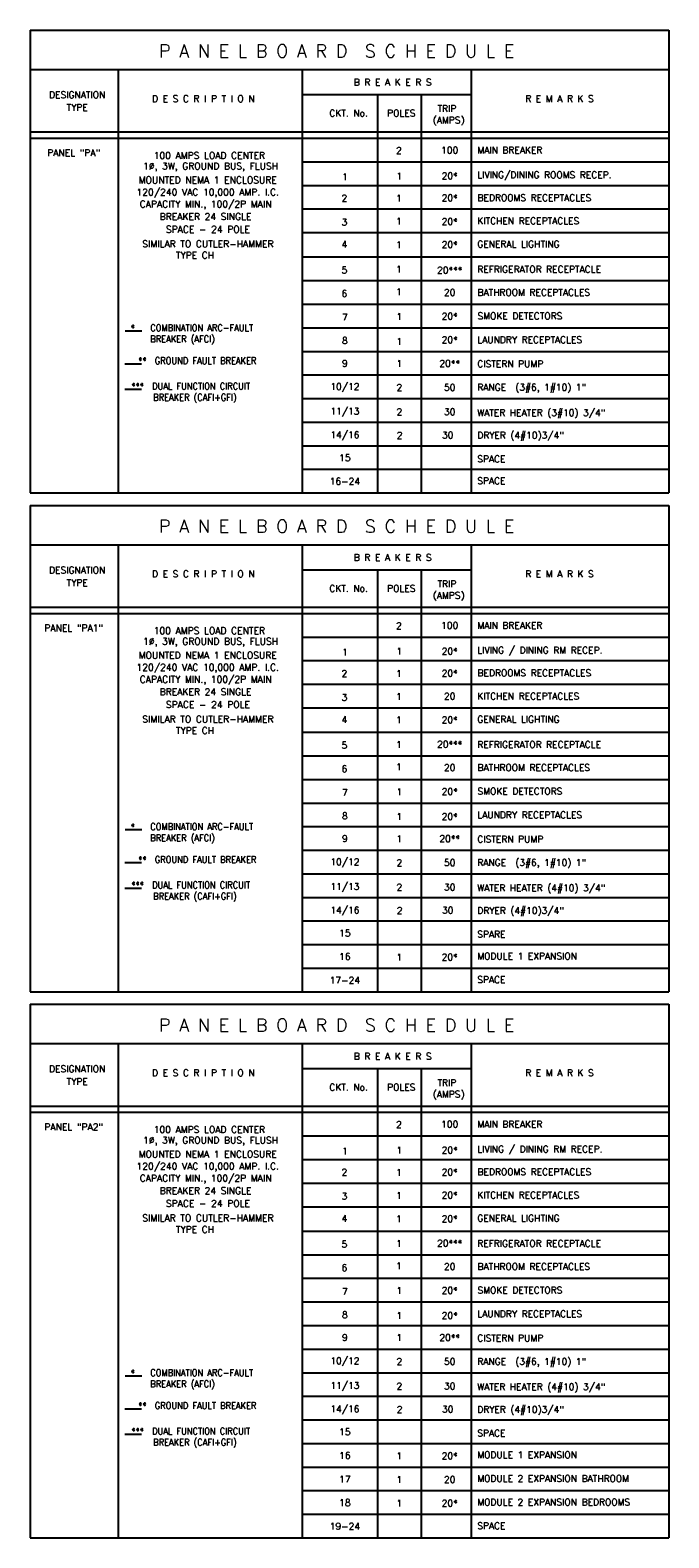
# Model space of a CAD drawing. Header units: inches. Extents: x 23373 to 33923, y 1540 to 5670.
# Tile 44 of 106: x 27126 to 27462, y 3299 to 4092. Entities that reach past the tile are written whole.
import ezdxf
from ezdxf.enums import TextEntityAlignment as Align

# ---------------------------------------------------------------- set-up
doc = ezdxf.new("R2010")
doc.units = ezdxf.units.IN
doc.header["$LTSCALE"] = 2
doc.header["$MEASUREMENT"] = 0
doc.layers.add('EL-ANNO-TEXT', color=4, linetype='CONTINUOUS')
doc.layers.add('PANEL-SCH', color=4, linetype='CONTINUOUS')
doc.styles.add('140ANNO', font='simplex.shx', dxfattribs={"height": 0.14})
doc.styles.add('80', font='simplex.shx', dxfattribs={"width": 0.9, "height": 3.84})

msp = doc.modelspace()

# ---------------------------------------------------------------- linework, layer by layer
at = {"layer": 'EL-ANNO-TEXT', "linetype": 'Continuous'}
for p, q in [((27184.75233742, 3933.36488316), (27175.99010437, 3933.36488316)), ((27184.54071694, 3915.99223851), (27175.77848389, 3915.99223851)), ((27184.54071694, 3902.58467986), (27175.77848389, 3902.58467986)), ((27184.75233742, 3670.94513239), (27175.99010437, 3670.94513239)), ((27184.54071694, 3653.57248774), (27175.77848389, 3653.57248774)), ((27184.54071694, 3640.16492908), (27175.77848389, 3640.16492908)), ((27184.75233742, 3383.70076544), (27175.99010437, 3383.70076544)), ((27184.54071694, 3366.32812079), (27175.77848389, 3366.32812079)), ((27184.54071694, 3352.92056213), (27175.77848389, 3352.92056213))]:
    msp.add_line(p, q, dxfattribs=at)
at = {"layer": 'PANEL-SCH', "color": 3}
for p, q in [((27126.03993915, 4091.66705332), (27126.03993915, 3848.24338878)), ((27126.03993915, 4091.66705332), (27462.07976807, 4091.66705332)), ((27462.07976807, 4091.66705332), (27462.07976807, 3848.24338878)), ((27126.03993915, 4070.98754032), (27462.07976807, 4070.98754032)), ((27126.03993915, 3848.24338878), (27462.07976807, 3848.24338878)), ((27126.03993915, 3841.65961064), (27126.03993915, 3585.82363801)), ((27126.03993915, 3841.65961064), (27462.07976807, 3841.65961064)), ((27462.07976807, 3841.65961064), (27462.07976807, 3585.82363801)), ((27126.03993915, 3820.98009764), (27462.07976807, 3820.98009764)), ((27126.03993915, 3585.82363801), (27462.07976807, 3585.82363801)), ((27126.03993915, 3579.23985987), (27126.03993915, 3298.57927106)), ((27126.03993915, 3579.23985987), (27462.07976807, 3579.23985987)), ((27462.07976807, 3579.23985987), (27462.07976807, 3298.57927106)), ((27126.03993915, 3558.56034687), (27462.07976807, 3558.56034687)), ((27126.03993915, 3298.57927106), (27462.07976807, 3298.57927106))]:
    msp.add_line(p, q, dxfattribs=at)
at = {"layer": 'PANEL-SCH', "color": 4}
for p, q in [((27172.38772347, 4070.98754032), (27172.38772347, 3848.24338878)), ((27269.07343928, 4070.98754032), (27269.07343928, 3848.24338878)), ((27358.06719603, 4070.98754032), (27358.06719603, 3848.24338878)), ((27269.07343928, 4057.84676102), (27358.06719603, 4057.84676102)), ((27308.7515468, 4057.84676102), (27308.7515468, 3848.24338878)), ((27331.76528616, 4057.84676102), (27331.76528616, 3848.24338878)), ((27126.03993915, 4038.13559206), (27462.07976807, 4038.13559206)), ((27126.03993915, 4034.85039723), (27462.07976807, 4034.85039723)), ((27269.07343928, 4022.43808914), (27462.07976807, 4022.43808914)), ((27269.07343928, 4010.02578105), (27462.07976807, 4010.02578105)), ((27269.07343928, 3997.61347296), (27462.07976807, 3997.61347296)), ((27269.07343928, 3985.20116487), (27462.07976807, 3985.20116487)), ((27269.07343928, 3972.36646969), (27462.07976807, 3972.36646969)), ((27269.07343928, 3959.9541616), (27462.07976807, 3959.9541616)), ((27269.07343928, 3947.54185351), (27462.07976807, 3947.54185351)), ((27269.07343928, 3935.12954542), (27462.07976807, 3935.12954542)), ((27269.07343928, 3922.71723733), (27462.07976807, 3922.71723733)), ((27269.07343928, 3910.30492924), (27462.07976807, 3910.30492924)), ((27269.07343928, 3897.89262115), (27462.07976807, 3897.89262115)), ((27269.07343928, 3885.48031306), (27462.07976807, 3885.48031306)), ((27269.07343928, 3873.06800496), (27462.07976807, 3873.06800496)), ((27269.07343928, 3860.65569687), (27462.07976807, 3860.65569687)), ((27172.38772347, 3820.98009764), (27172.38772347, 3585.82363801)), ((27269.07343928, 3820.98009764), (27269.07343928, 3585.82363801)), ((27358.06719603, 3820.98009764), (27358.06719603, 3585.82363801)), ((27269.07343928, 3807.83931833), (27358.06719603, 3807.83931833)), ((27308.7515468, 3807.83931833), (27308.7515468, 3585.82363801)), ((27331.76528616, 3807.83931833), (27331.76528616, 3585.82363801)), ((27126.03993915, 3788.12814938), (27462.07976807, 3788.12814938)), ((27126.03993915, 3784.84295455), (27462.07976807, 3784.84295455)), ((27269.07343928, 3772.43064646), (27462.07976807, 3772.43064646)), ((27269.07343928, 3760.01833837), (27462.07976807, 3760.01833837)), ((27269.07343928, 3747.60603028), (27462.07976807, 3747.60603028)), ((27269.07343928, 3735.19372219), (27462.07976807, 3735.19372219)), ((27269.07343928, 3722.35902701), (27462.07976807, 3722.35902701)), ((27269.07343928, 3709.94671892), (27462.07976807, 3709.94671892)), ((27269.07343928, 3697.53441083), (27462.07976807, 3697.53441083)), ((27269.07343928, 3685.12210274), (27462.07976807, 3685.12210274)), ((27269.07343928, 3672.70979465), (27462.07976807, 3672.70979465)), ((27269.07343928, 3660.29748656), (27462.07976807, 3660.29748656)), ((27269.07343928, 3647.88517846), (27462.07976807, 3647.88517846)), ((27269.07343928, 3635.47287037), (27462.07976807, 3635.47287037)), ((27269.07343928, 3623.06056228), (27462.07976807, 3623.06056228)), ((27269.07343928, 3610.64825419), (27462.07976807, 3610.64825419)), ((27269.07343928, 3598.2359461), (27462.07976807, 3598.2359461)), ((27172.38772347, 3558.56034687), (27172.38772347, 3298.57927106)), ((27269.07343928, 3558.56034687), (27269.07343928, 3298.57927106)), ((27358.06719603, 3558.56034687), (27358.06719603, 3298.57927106)), ((27269.07343928, 3545.41956756), (27358.06719603, 3545.41956756)), ((27308.7515468, 3545.41956756), (27308.7515468, 3298.57927106)), ((27331.76528616, 3545.41956756), (27331.76528616, 3298.57927106)), ((27126.03993915, 3525.70839861), (27462.07976807, 3525.70839861)), ((27126.03993915, 3522.42320378), (27462.07976807, 3522.42320378)), ((27269.07343928, 3510.01089569), (27462.07976807, 3510.01089569)), ((27269.07343928, 3497.5985876), (27462.07976807, 3497.5985876)), ((27269.07343928, 3485.18627951), (27462.07976807, 3485.18627951)), ((27269.07343928, 3472.77397142), (27462.07976807, 3472.77397142)), ((27269.07343928, 3459.93927624), (27462.07976807, 3459.93927624)), ((27269.07343928, 3447.52696815), (27462.07976807, 3447.52696815)), ((27269.07343928, 3435.11466005), (27462.07976807, 3435.11466005)), ((27269.07343928, 3422.70235196), (27462.07976807, 3422.70235196)), ((27269.07343928, 3410.29004387), (27462.07976807, 3410.29004387)), ((27269.07343928, 3397.87773578), (27462.07976807, 3397.87773578)), ((27269.07343928, 3385.46542769), (27462.07976807, 3385.46542769)), ((27269.07343928, 3373.0531196), (27462.07976807, 3373.0531196)), ((27269.07343928, 3360.64081151), (27462.07976807, 3360.64081151)), ((27269.07343928, 3348.22850342), (27462.07976807, 3348.22850342)), ((27269.07343928, 3335.81619533), (27462.07976807, 3335.81619533)), ((27269.07343928, 3323.40388724), (27462.07976807, 3323.40388724)), ((27269.07343928, 3310.99157915), (27462.07976807, 3310.99157915))]:
    msp.add_line(p, q, dxfattribs=at)

# ---------------------------------------------------------------- texts
at = {"layer": 'EL-ANNO-TEXT', "color": 5, "linetype": 'Continuous', "style": '140ANNO'}
for p in [(27289.63314942, 4080.71125078), (27289.63314942, 3830.7038081), (27289.63314942, 3568.28405733)]:
    msp.add_text('P A N E L B O A R D  S C H E D U L E ', height=6.72, dxfattribs=at).set_placement(p, align=Align.MIDDLE)
at = {"layer": 'EL-ANNO-TEXT', "style": '80'}
for s, height, p in [('B R E A K E R S ', 3.5059888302, (27317.98379256, 4064.29607933)), ('DESIGNATION', 3.5059888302, (27150.81475458, 4057.69057363)), ('TYPE', 3.50598883, (27150.81475458, 4051.03501831)), ('D E S C R I P T I O N', 3.5059888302, (27217.14516851, 4055.62368906)), ('R E M A R K S', 3.5059888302, (27404.53514243, 4055.62368906)), ('CKT. No.', 3.507130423, (27293.57345595, 4048.0077001)), ('POLES', 3.507130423, (27321.32141937, 4048.0077001)), ('(AMPS)', 3.507130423, (27346.22717461, 4044.11362633)), ('TRIP', 3.507130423, (27345.31989896, 4050.39716352)), ('PANEL "PA"', 3.533654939, (27148.95986864, 4027.17771108)), ('2', 3.50713042, (27320.05332016, 4028.38653983)), ('100', 3.507130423, (27346.78191963, 4028.57901847)), ('1%%C, 3W, GROUND BUS, FLUSH', 3.5336549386, (27220.96088464, 4019.63988325)), ('100 AMPS LOAD CENTER', 3.5336549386, (27220.32134129, 4025.77565814)), ('MOUNTED NEMA 1 ENCLOSURE', 3.5336549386, (27219.47237922, 4012.8413029)), ('1', 3.50713042, (27291.62417283, 4014.49743035)), ('1', 3.50713042, (27320.29655862, 4014.94577092)), ('20*', 3.507130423, (27346.78191963, 4014.99259013)), ('120/240 VAC 10,000 AMP. I.C.', 3.5336549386, (27219.47237922, 4006.23739596)), ('2', 3.50713042, (27291.38093437, 4003.28698377)), ('1', 3.50713042, (27320.05332016, 4003.2660763)), ('20*', 3.507130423, (27346.78191963, 4003.4310641)), ('CAPACITY MIN., 100/2P MAIN ', 3.5336549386, (27219.56318667, 3999.94550774)), ('BREAKER 24 SINGLE ', 3.5336549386, (27219.56318667, 3993.61644015)), ('3', 3.50713042, (27291.38093437, 3990.67905688)), ('1', 3.50713042, (27320.05332016, 3991.14961555)), ('20*', 3.507130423, (27346.78191963, 3991.01875601)), ('SIMILAR TO CUTLER-HAMMER', 3.5336549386, (27219.56318667, 3979.25100745)), ('SPACE - 24 POLE', 3.5336549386, (27219.56318667, 3986.9034515)), ('20*', 3.507130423, (27346.78191963, 3978.88892846)), ('TYPE CH', 3.533654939, (27212.75719601, 3973.25191028)), ('4', 3.50713042, (27291.38093437, 3979.01155265)), ('1', 3.50713042, (27320.05332016, 3978.82456249)), ('5', 3.50713042, (27291.38093437, 3965.48311799)), ('1', 3.50713042, (27320.05332016, 3965.90261228)), ('20***', 3.507130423, (27346.78191963, 3965.43305569)), ('6', 3.50713042, (27291.38093437, 3953.10911569)), ('1', 3.50713042, (27320.05332016, 3954.1006178)), ('20', 3.507130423, (27346.78191963, 3953.74322124)), ('7', 3.50713042, (27291.62417283, 3940.60732603)), ('1', 3.50713042, (27320.29655862, 3941.06569883)), ('20*', 3.507130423, (27346.78191963, 3941.19929727)), ('8', 3.50713042, (27291.62417283, 3928.34731909)), ('1', 3.50713042, (27320.29655862, 3927.96381316)), ('20*', 3.507130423, (27346.78191963, 3928.82422576)), ('9', 3.50713042, (27291.62417283, 3916.39787668)), ('1', 3.50713042, (27320.29655862, 3916.37216135)), ('20**', 3.507130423, (27346.78191963, 3916.37468108)), ('10/12', 3.507130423, (27291.62417283, 3903.90188723)), ('2', 3.50713042, (27320.29655862, 3903.71072321)), ('50', 3.507130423, (27346.78191963, 3903.75754242)), ('11/13', 3.507130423, (27291.62417283, 3890.91279735)), ('2', 3.50713042, (27320.29655862, 3890.8258908)), ('30', 3.507130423, (27346.78191963, 3890.87271001)), ('14/16', 3.507130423, (27291.62417283, 3878.54913331)), ('2', 3.50713042, (27320.4490621, 3878.52922749)), ('30', 3.507130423, (27345.75764281, 3878.68886754)), ('15', 3.507130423, (27291.62417283, 3866.74864432)), ('16-24', 3.507130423, (27291.62417283, 3854.33633623)), ('B R E A K E R S ', 3.5059888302, (27317.98379256, 3814.28863665)), ('DESIGNATION', 3.5059888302, (27150.81475458, 3807.68313095)), ('D E S C R I P T I O N', 3.5059888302, (27217.14516851, 3805.61624638)), ('R E M A R K S', 3.5059888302, (27404.53514243, 3805.61624638)), ('TYPE', 3.50598883, (27150.81475458, 3801.02757562)), ('CKT. No.', 3.507130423, (27293.57345595, 3798.00025742)), ('POLES', 3.507130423, (27321.32141937, 3798.00025742)), ('TRIP', 3.507130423, (27345.31989896, 3800.38972083)), ('(AMPS)', 3.507130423, (27346.22717461, 3794.10618365)), ('PANEL "PA1"', 3.5336549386, (27148.95986864, 3777.17026839)), ('100 AMPS LOAD CENTER', 3.5336549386, (27220.32134129, 3775.76821546)), ('2', 3.50713042, (27320.05332016, 3778.37909715)), ('100', 3.507130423, (27346.78191963, 3778.57157579)), ('1%%C, 3W, GROUND BUS, FLUSH', 3.5336549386, (27220.96088464, 3769.63244057)), ('20*', 3.507130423, (27346.78191963, 3764.98514744)), ('MOUNTED NEMA 1 ENCLOSURE', 3.5336549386, (27219.47237922, 3762.83386022)), ('1', 3.50713042, (27291.62417283, 3764.48998767)), ('1', 3.50713042, (27320.29655862, 3764.93832823)), ('CAPACITY MIN., 100/2P MAIN ', 3.5336549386, (27219.56318667, 3749.93806506)), ('120/240 VAC 10,000 AMP. I.C.', 3.5336549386, (27219.47237922, 3756.22995328)), ('2', 3.50713042, (27291.38093437, 3753.27954109)), ('1', 3.50713042, (27320.05332016, 3753.25863362)), ('20*', 3.507130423, (27346.78191963, 3753.42362142)), ('BREAKER 24 SINGLE ', 3.5336549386, (27219.56318667, 3743.60899747)), ('20', 3.507130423, (27346.78191963, 3741.33465152)), ('SPACE - 24 POLE', 3.5336549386, (27219.56318667, 3736.89600881)), ('3', 3.50713042, (27291.38093437, 3740.6716142)), ('1', 3.50713042, (27320.05332016, 3741.14217287)), ('SIMILAR TO CUTLER-HAMMER', 3.5336549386, (27219.56318667, 3729.24356477)), ('4', 3.50713042, (27291.38093437, 3729.00410997)), ('1', 3.50713042, (27320.05332016, 3728.81711981)), ('20*', 3.507130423, (27346.78191963, 3728.88148577)), ('TYPE CH', 3.533654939, (27212.75719601, 3723.2444676)), ('5', 3.50713042, (27291.38093437, 3715.4756753)), ('1', 3.50713042, (27320.05332016, 3715.8951696)), ('20***', 3.507130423, (27346.78191963, 3716.00160328)), ('6', 3.50713042, (27291.38093437, 3703.10167301)), ('1', 3.50713042, (27320.05332016, 3704.09317511)), ('20', 3.507130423, (27346.78191963, 3703.73577856)), ('7', 3.50713042, (27291.62417283, 3690.59988335)), ('1', 3.50713042, (27320.29655862, 3691.05825614)), ('20*', 3.507130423, (27346.78191963, 3691.19185458)), ('8', 3.50713042, (27291.62417283, 3678.33987641)), ('1', 3.50713042, (27320.29655862, 3677.95637048)), ('20*', 3.507130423, (27346.78191963, 3678.00318969)), ('9', 3.50713042, (27291.62417283, 3666.390434)), ('1', 3.50713042, (27320.29655862, 3666.36471867)), ('20**', 3.507130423, (27346.78191963, 3666.3672384)), ('10/12', 3.507130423, (27291.62417283, 3653.89444455)), ('2', 3.50713042, (27320.29655862, 3653.70328053)), ('50', 3.507130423, (27346.78191963, 3653.75009974)), ('11/13', 3.507130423, (27291.62417283, 3640.90535467)), ('2', 3.50713042, (27320.29655862, 3640.81844812)), ('30', 3.507130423, (27346.78191963, 3640.86526732)), ('14/16', 3.507130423, (27291.62417283, 3628.54169063)), ('2', 3.50713042, (27320.4490621, 3628.52178481)), ('30', 3.507130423, (27345.75764281, 3628.68142486)), ('15', 3.507130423, (27291.62417283, 3616.74120164)), ('16', 3.507130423, (27291.62417283, 3604.32889355)), ('1', 3.50713042, (27320.29655862, 3604.05404817)), ('20*', 3.507130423, (27346.78191963, 3604.10086738)), ('17-24', 3.507130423, (27291.62417283, 3591.91658546)), ('B R E A K E R S ', 3.5059888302, (27317.98379256, 3551.86888588)), ('DESIGNATION', 3.5059888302, (27150.81475458, 3545.26338018)), ('D E S C R I P T I O N', 3.5059888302, (27217.14516851, 3543.1964956)), ('R E M A R K S', 3.5059888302, (27404.53514243, 3543.1964956)), ('TYPE', 3.50598883, (27150.81475458, 3538.60782485)), ('CKT. No.', 3.507130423, (27293.57345595, 3535.58050665)), ('POLES', 3.507130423, (27321.32141937, 3535.58050665)), ('TRIP', 3.507130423, (27345.31989896, 3537.96997006)), ('(AMPS)', 3.507130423, (27346.22717461, 3531.68643288)), ('PANEL "PA2"', 3.5336549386, (27148.95986864, 3514.75051762)), ('100 AMPS LOAD CENTER', 3.5336549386, (27220.32134129, 3513.34846468)), ('2', 3.50713042, (27320.05332016, 3515.95934637)), ('100', 3.507130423, (27346.78191963, 3516.15182501)), ('1%%C, 3W, GROUND BUS, FLUSH', 3.5336549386, (27220.96088464, 3507.2126898)), ('MOUNTED NEMA 1 ENCLOSURE', 3.5336549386, (27219.47237922, 3500.41410945)), ('1', 3.50713042, (27291.62417283, 3502.0702369)), ('1', 3.50713042, (27320.29655862, 3502.51857746)), ('20*', 3.507130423, (27346.78191963, 3502.56539667)), ('CAPACITY MIN., 100/2P MAIN ', 3.5336549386, (27219.56318667, 3487.51831429)), ('120/240 VAC 10,000 AMP. I.C.', 3.5336549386, (27219.47237922, 3493.81020251)), ('2', 3.50713042, (27291.38093437, 3490.85979032)), ('1', 3.50713042, (27320.05332016, 3490.83888285)), ('20*', 3.507130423, (27346.78191963, 3491.00387065)), ('BREAKER 24 SINGLE ', 3.5336549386, (27219.56318667, 3481.18924669)), ('SPACE - 24 POLE', 3.5336549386, (27219.56318667, 3474.47625804)), ('3', 3.50713042, (27291.38093437, 3478.25186343)), ('1', 3.50713042, (27320.05332016, 3478.7224221)), ('20*', 3.507130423, (27346.78191963, 3478.91490074)), ('SIMILAR TO CUTLER-HAMMER', 3.5336549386, (27219.56318667, 3466.823814)), ('4', 3.50713042, (27291.38093437, 3466.58435919)), ('1', 3.50713042, (27320.05332016, 3466.39736904)), ('20*', 3.507130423, (27346.78191963, 3466.461735)), ('TYPE CH', 3.533654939, (27212.75719601, 3460.82471683)), ('5', 3.50713042, (27291.38093437, 3453.05592453)), ('1', 3.50713042, (27320.05332016, 3453.47541883)), ('20***', 3.507130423, (27346.78191963, 3453.58185251)), ('6', 3.50713042, (27291.38093437, 3440.68192224)), ('1', 3.50713042, (27320.05332016, 3441.67342434)), ('20', 3.507130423, (27346.78191963, 3441.31602779)), ('7', 3.50713042, (27291.62417283, 3428.18013258)), ('1', 3.50713042, (27320.29655862, 3428.63850537)), ('20*', 3.507130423, (27346.78191963, 3428.77210381)), ('8', 3.50713042, (27291.62417283, 3415.92012564)), ('1', 3.50713042, (27320.29655862, 3415.53661971)), ('20*', 3.507130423, (27346.78191963, 3415.58343892)), ('9', 3.50713042, (27291.62417283, 3403.97068323)), ('1', 3.50713042, (27320.29655862, 3403.9449679)), ('20**', 3.507130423, (27346.78191963, 3403.94748763)), ('10/12', 3.507130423, (27291.62417283, 3391.47469378)), ('2', 3.50713042, (27320.29655862, 3391.28352976)), ('50', 3.507130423, (27346.78191963, 3391.33034897)), ('11/13', 3.507130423, (27291.62417283, 3378.4856039)), ('2', 3.50713042, (27320.29655862, 3378.39869734)), ('30', 3.507130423, (27346.78191963, 3378.44551655)), ('14/16', 3.507130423, (27291.62417283, 3366.12193985)), ('2', 3.50713042, (27320.4490621, 3366.10203404)), ('30', 3.507130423, (27345.75764281, 3366.26167409)), ('15', 3.507130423, (27291.62417283, 3354.32145087)), ('16', 3.507130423, (27291.62417283, 3341.90914278)), ('1', 3.50713042, (27320.29655862, 3341.63429739)), ('20*', 3.507130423, (27346.78191963, 3341.6811166)), ('17', 3.507130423, (27291.62417283, 3329.49683469)), ('1', 3.50713042, (27320.29655862, 3329.2219893)), ('20', 3.507130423, (27346.78191963, 3329.26880851)), ('18', 3.507130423, (27291.62417283, 3317.08452659)), ('1', 3.50713042, (27320.29655862, 3316.80968121)), ('20*', 3.507130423, (27346.78191963, 3316.85650042)), ('19-24', 3.507130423, (27291.62417283, 3304.6722185))]:
    msp.add_text(s, height=height, dxfattribs=at).set_placement(p, align=Align.MIDDLE)
for s, height, p in [('MAIN BREAKER', 3.5071304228, (27361.29234342, 4026.82822952)), ('LIVING/DINING ROOMS RECEP.', 3.5071304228, (27361.29234342, 4013.75981468)), ('BEDROOMS RECEPTACLES', 3.5071304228, (27361.41319401, 4001.78812087)), ('KITCHEN RECEPTACLES', 3.5071304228, (27361.29234342, 3989.5892684)), ('GENERAL LIGHTING', 3.5071304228, (27361.29234342, 3977.39816456)), ('REFRIGERATOR RECEPTACLE', 3.5071304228, (27361.29234342, 3964.11273832)), ('BATHROOM RECEPTACLES', 3.5071304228, (27361.41319401, 3951.98100457)), ('SMOKE DETECTORS ', 3.5071304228, (27361.41319401, 3939.55084998)), ('LAUNDRY RECEPTACLES', 3.5071304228, (27361.29234342, 3927.08407696)), ('CISTERN PUMP', 3.5071304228, (27361.29234342, 3914.35790963)), ('RANGE  (3#6, 1#10) 1"', 3.5071304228, (27361.29234342, 3902.02809084)), ('WATER HEATER (3#10) 3/4"', 3.5071304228, (27361.29234342, 3888.69410243)), ('DRYER (4#10)3/4"', 3.5071304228, (27361.29234342, 3876.79481181)), ('SPACE', 3.507130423, (27361.29234342, 3864.34201058)), ('SPACE', 3.507130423, (27361.29234342, 3852.86682824)), ('MAIN BREAKER', 3.5071304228, (27361.29234342, 3776.82078684)), ('LIVING / DINING RM RECEP.', 3.5071304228, (27361.29234342, 3763.752372)), ('BEDROOMS RECEPTACLES', 3.5071304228, (27361.41319401, 3751.78067819)), ('KITCHEN RECEPTACLES', 3.5071304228, (27361.29234342, 3739.58182571)), ('GENERAL LIGHTING', 3.5071304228, (27361.29234342, 3727.39072188)), ('REFRIGERATOR RECEPTACLE', 3.5071304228, (27361.29234342, 3714.10529564)), ('BATHROOM RECEPTACLES', 3.5071304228, (27361.41319401, 3701.97356189)), ('SMOKE DETECTORS ', 3.5071304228, (27361.41319401, 3689.5434073)), ('LAUNDRY RECEPTACLES', 3.5071304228, (27361.29234342, 3677.07663428)), ('CISTERN PUMP', 3.5071304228, (27361.29234342, 3664.35046695)), ('RANGE  (3#6, 1#10) 1"', 3.5071304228, (27361.29234342, 3652.02064816)), ('WATER HEATER (4#10) 3/4"', 3.5071304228, (27361.29234342, 3638.68665975)), ('DRYER (4#10)3/4"', 3.5071304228, (27361.29234342, 3626.78736913)), ('SPARE', 3.507130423, (27361.29234342, 3614.33456789)), ('MODULE 1 EXPANSION', 3.5071304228, (27361.29234342, 3602.85938555)), ('SPACE', 3.507130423, (27361.29234342, 3590.44707746)), ('MAIN BREAKER', 3.5071304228, (27361.29234342, 3514.40103606)), ('LIVING / DINING RM RECEP.', 3.5071304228, (27361.29234342, 3501.33262122)), ('BEDROOMS RECEPTACLES', 3.5071304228, (27361.41319401, 3489.36092741)), ('KITCHEN RECEPTACLES', 3.5071304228, (27361.29234342, 3477.16207494)), ('GENERAL LIGHTING', 3.5071304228, (27361.29234342, 3464.97097111)), ('REFRIGERATOR RECEPTACLE', 3.5071304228, (27361.29234342, 3451.68554487)), ('BATHROOM RECEPTACLES', 3.5071304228, (27361.41319401, 3439.55381111)), ('SMOKE DETECTORS ', 3.5071304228, (27361.41319401, 3427.12365652)), ('LAUNDRY RECEPTACLES', 3.5071304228, (27361.29234342, 3414.6568835)), ('CISTERN PUMP', 3.5071304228, (27361.29234342, 3401.93071618)), ('RANGE  (3#6, 1#10) 1"', 3.5071304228, (27361.29234342, 3389.60089739)), ('WATER HEATER (4#10) 3/4"', 3.5071304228, (27361.29234342, 3376.26690898)), ('DRYER (4#10)3/4"', 3.5071304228, (27361.29234342, 3364.36761836)), ('SPACE', 3.507130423, (27361.29234342, 3351.91481712)), ('MODULE 1 EXPANSION', 3.5071304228, (27361.29234342, 3340.43963478)), ('MODULE 2 EXPANSION BATHROOM', 3.5071304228, (27361.29234342, 3328.02732669)), ('MODULE 2 EXPANSION BEDROOMS', 3.5071304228, (27361.29234342, 3315.6150186)), ('SPACE', 3.507130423, (27361.29234342, 3303.20271051))]:
    msp.add_text(s, height=height, dxfattribs=at).set_placement(p)
at = {"layer": 'EL-ANNO-TEXT', "attachment_point": 2, "style": '80'}
for s, insert, char_height, width in [('*', (27180.08634051, 3936.79427195), 3.53365494, 6.9989776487), ('\\pxql;COMBINATION ARC-FAULT BREAKER (AFCI)', (27220.49600397, 3936.87960583), 3.5336549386, 62.4890350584), ('**  GROUND FAULT BREAKER', (27213.97974867, 3919.58134727), 3.5336549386, 93.7428174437), ('***  DUAL FUNCTION CIRCUIT   BREAKER (CAFI+GFI)', (27212.72156691, 3906.17378861), 3.5336549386, 93.7428174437), ('*', (27180.08634051, 3674.37452117), 3.53365494, 6.9989776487), ('\\pxql;COMBINATION ARC-FAULT BREAKER (AFCI)', (27220.49600397, 3674.45985506), 3.5336549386, 62.4890350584), ('**  GROUND FAULT BREAKER', (27213.97974867, 3657.1615965), 3.5336549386, 93.7428174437), ('***  DUAL FUNCTION CIRCUIT   BREAKER (CAFI+GFI)', (27212.72156691, 3643.75403784), 3.5336549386, 93.7428174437), ('*', (27180.08634051, 3387.13015422), 3.53365494, 6.9989776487), ('\\pxql;COMBINATION ARC-FAULT BREAKER (AFCI)', (27220.49600397, 3387.2154881), 3.5336549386, 62.4890350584), ('**  GROUND FAULT BREAKER', (27213.97974867, 3369.91722954), 3.5336549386, 93.7428174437), ('***  DUAL FUNCTION CIRCUIT   BREAKER (CAFI+GFI)', (27212.72156691, 3356.50967089), 3.5336549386, 93.7428174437)]:
    msp.add_mtext(s, dxfattribs=dict(at, insert=insert, char_height=char_height, width=width))

doc.saveas('drawing.dxf')
